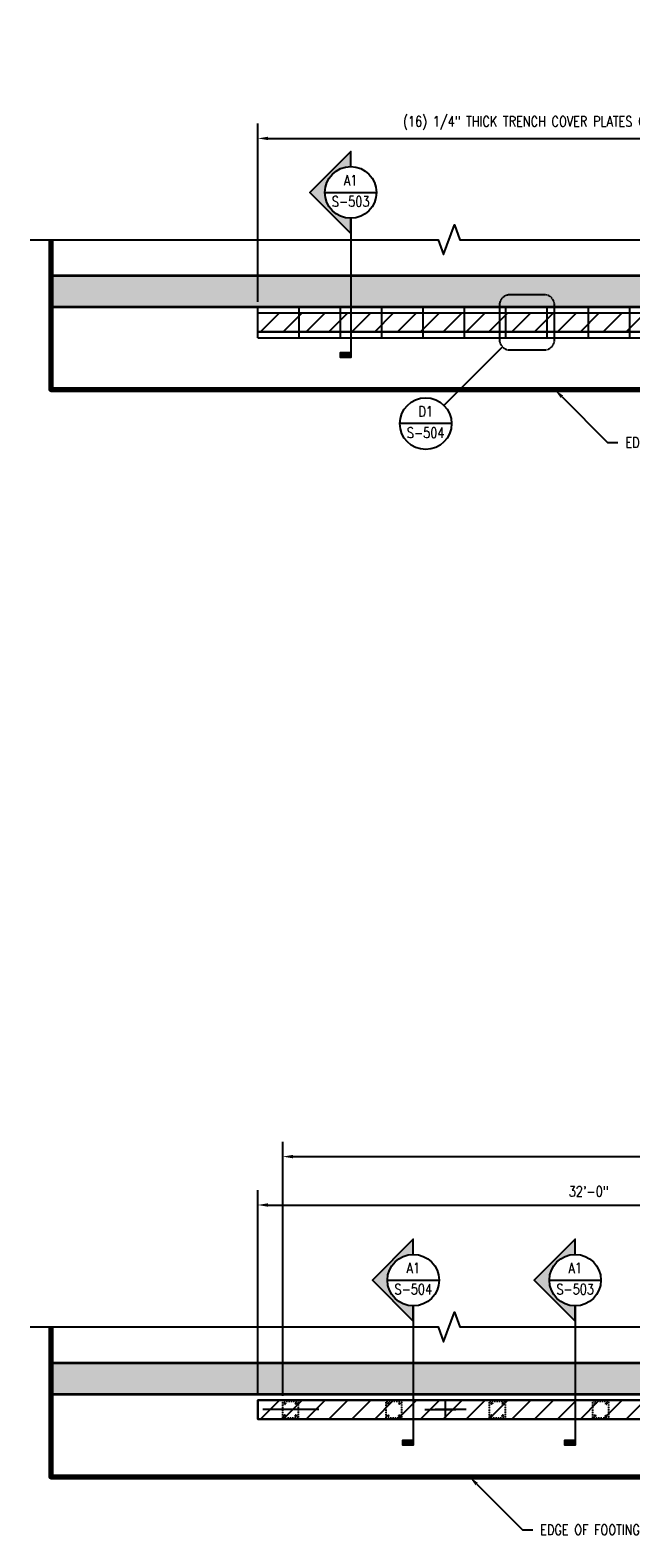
# Model space of a CAD drawing. Header units: inches. Extents: x -666 to 5202, y -44 to 845.
# Tile 1 of 6: x -666 to -318, y -35 to 840. Entities that reach past the tile are written whole.
import ezdxf
from ezdxf import colors
from ezdxf.entities.mleader import LeaderData, LeaderLine
from ezdxf.enums import TextEntityAlignment as Align
from ezdxf.math import Vec2, Vec3

# ---------------------------------------------------------------- set-up
doc = ezdxf.new("R2010")
doc.units = ezdxf.units.IN
doc.header["$MEASUREMENT"] = 0
doc.header["$PDMODE"] = 2
doc.header["$PDSIZE"] = 1
for name, pattern in [('DASHED2', [0.375, 0.25, -0.125]), ('HIDDEN', [0.375, 0.25, -0.125]), ('HIDDEN2', [0.1875, 0.125, -0.0625])]:
    doc.linetypes.add(name, pattern=pattern)
for name, color, linetype in [('A-DOOR TRNCH', 4, 'Continuous'), ('S-ANNO-DIMS', 1, 'Continuous'), ('S-ANNO-TEXT', 2, 'Continuous'), ('S-DOOR-TRNCH', 2, 'Continuous'), ('S-FLOR-HDLN', 1, 'HIDDEN2')]:
    doc.layers.add(name, color=color, linetype=linetype)
for name, color, linetype, lineweight in [('G-ANNO-REFR', 2, 'Continuous', 35), ('S-ANNO-SYMB', 2, 'Continuous', 25), ('S-FLOR-FTPT', 4, 'Continuous', 70), ('S-WALL-FULL-EXTR', 4, 'Continuous', 35), ('S-WALL-PATT', 8, 'Continuous', 18)]:
    doc.layers.add(name, color=color, linetype=linetype, lineweight=lineweight)
doc.layers.add('S-DOOR-HTCH', color=9, linetype='Continuous', true_color=0x808080)
doc.layers.add('S-DOOR-OTLN', color=9, linetype='HIDDEN', true_color=0x808080)
doc.styles.add('AEC_COMN_TITLE', font='romans.shx', dxfattribs={"width": 0.8, "height": 0.1875})
doc.styles.add('Annotative', font='romans.shx', dxfattribs={"width": 0.8, "height": 0.125})
doc.styles.add('Arial', font='romans.shx', dxfattribs={"width": 0.8})
doc.styles.add('ROMANS', font='ROMANS.shx', dxfattribs={"width": 0.8})
doc.dimstyles.new('Annotative', dxfattribs={"dimscale": 0, "dimtxt": 0.125, "dimasz": 0.125, "dimexe": 0.179688, "dimexo": 0.0625, "dimgap": 0.09, "dimtad": 1, "dimdec": 3, "dimzin": 3, "dimdsep": 46, "dimlunit": 4, "dimtxsty": 'Annotative', "dimcen": 0.09, "dimclrt": 2, "dimazin": 2, "dimtfac": 1, "dimtdec": 3, "dimtmove": 1, "dimatfit": 3, "dimfxl": 1, "dimtfill": 1, "dimfrac": 2, "dimtolj": 1, "dimtzin": 0, "dimarcsym": 0})

# ---------------------------------------------------------------- blocks, each defined once
blk = doc.blocks.new('*D9')
at = {"layer": 'Defpoints', "color": 0, "transparency": 16777216}
for p in [(-150, 776.98), (-150, 718.19), (-534, 679.19)]:
    blk.add_point(p, dxfattribs=at)
at = {"layer": 'S-ANNO-DIMS', "color": 0, "lineweight": -2, "transparency": 16777216}
for p, q in [((-534, 682.19), (-534, 785.61)), ((-150, 721.19), (-150, 785.61)), ((-528, 776.98), (-156, 776.98))]:
    blk.add_line(p, q, dxfattribs=at)
at = {"layer": 'S-ANNO-DIMS', "color": 0, "transparency": 16777216}
for points in [[(-528, 777.98), (-528, 775.98), (-534, 776.98)], [(-156, 777.98), (-156, 775.98), (-150, 776.98)]]:
    blk.add_solid(points, dxfattribs=at)
at = {"layer": 'S-ANNO-DIMS', "color": 2, "transparency": 16777216, "insert": (-342, 785.87), "char_height": 6, "attachment_point": 5, "style": 'Annotative', "bg_fill": 3, "box_fill_scale": 1.25, "bg_fill_color": 256, "bg_fill_true_color": 13158600, "bg_fill_transparency": 0}
blk.add_mtext('\\A1;(16) 1/4" THICK TRENCH COVER PLATES @ 2\'-0" O.C. = 32\'-0"', dxfattribs=at)
blk = doc.blocks.new('*U11')
at = {"lineweight": -3}
h = blk.add_hatch(color=256, dxfattribs=at)
edge = h.paths.add_edge_path()
edge.add_line((0, 0.312), (0, 0.495))
edge.add_line((0, 0.495), (-0.495, 0))
edge.add_line((-0.495, 0), (0, -0.495))
edge.add_line((0, -0.495), (0, -0.312))
edge.add_arc((0, 0), 0.312, 90, 270, ccw=False)
blk.add_hatch(color=256, dxfattribs=at).paths.add_polyline_path([(0, -1.934), (0, -1.997), (-0.125, -1.997), (-0.125, -1.934)])
for p, q in [((-0.495, 0), (0, 0.495)), ((0, -0.495), (-0.495, 0)), ((-0.312, 0), (0.312, 0))]:
    blk.add_line(p, q, dxfattribs=at)
at = {"linetype": 'Continuous', "lineweight": -3}
blk.add_line((0, -0.312), (0, -1.997), dxfattribs=at)
at = {"lineweight": -3, "flags": 128}
blk.add_lwpolyline([(0, 0.312), (0, 0.495), (-0.495, 0), (0, -0.495), (0, -0.312, -1), (0, 0.312)], format="xyb", close=True, dxfattribs=at)
blk.add_lwpolyline([(-0.016, 0.312), (-0.016, 0.312)], dxfattribs=at)
blk.add_lwpolyline([(-0.016, 0.312), (-0.016, 0.312)], dxfattribs=at)
blk.add_lwpolyline([(0, -1.934), (0, -1.997), (-0.125, -1.997), (-0.125, -1.934), (0, -1.934)], close=True, dxfattribs=at)
at = {"lineweight": -3}
blk.add_circle((0, 0), 0.312, dxfattribs=at)
at = {"linetype": 'Continuous', "lineweight": -3, "style": 'Arial'}
blk.add_attdef('X#', text='', height=0.0938, dxfattribs=at).set_placement((0, 0.047), align=Align.BOTTOM_CENTER)
blk.add_attdef('X-###', text='', height=0.0938, dxfattribs=at).set_placement((0, -0.047), align=Align.TOP_CENTER)
blk = doc.blocks.new('Detail Callout AEC')
at = {"color": 0, "linetype": 'ByBlock', "lineweight": -3, "transparency": 16777216}
blk.add_line((0.25, 0), (-0.25, 0), dxfattribs=at)
blk.add_circle((0, 0), 0.25, dxfattribs=at)
at = {"color": 0, "linetype": 'ByBlock', "lineweight": -3, "transparency": 16777216, "style": 'AEC_COMN_TITLE'}
for tag, p in [('VIEWNUMBER', (0, 0.051)), ('SHEETNUMBER', (0, -0.126))]:
    blk.add_attdef(tag, text='', height=0.0938, dxfattribs=at).set_placement(p, align=Align.CENTER)
blk = doc.blocks.new('*D12')
at = {"layer": 'Defpoints', "color": 0, "transparency": 16777216}
for p in [(145, 185.89), (-519.5, 44), (145, 44)]:
    blk.add_point(p, dxfattribs=at)
at = {"layer": 'S-ANNO-DIMS', "color": 0, "lineweight": -2, "transparency": 16777216}
for p, q in [((-519.5, 47), (-519.5, 194.51)), ((145, 47), (145, 194.51)), ((-513.5, 185.89), (139, 185.89))]:
    blk.add_line(p, q, dxfattribs=at)
at = {"layer": 'S-ANNO-DIMS', "color": 0, "transparency": 16777216}
for points in [[(-513.5, 186.89), (-513.5, 184.89), (-519.5, 185.89)], [(139, 186.89), (139, 184.89), (145, 185.89)]]:
    blk.add_solid(points, dxfattribs=at)
at = {"layer": 'S-ANNO-DIMS', "color": 2, "transparency": 16777216, "insert": (-187.25, 193.78), "char_height": 6, "attachment_point": 5, "style": 'Annotative', "bg_fill": 3, "box_fill_scale": 1.25, "bg_fill_color": 256, "bg_fill_true_color": 13158600, "bg_fill_transparency": 0}
blk.add_mtext('\\A1; SOLE PLATES AT 5\'-0" OC MAX SPACING', dxfattribs=at)
blk = doc.blocks.new('*D17')
at = {"layer": 'Defpoints', "color": 0, "transparency": 16777216}
for p in [(-150, 157.79), (-150, 87), (-534, 44.5)]:
    blk.add_point(p, dxfattribs=at)
at = {"layer": 'S-ANNO-DIMS', "color": 0, "lineweight": -2, "transparency": 16777216}
for p, q in [((-534, 47.5), (-534, 166.42)), ((-150, 90), (-150, 166.42)), ((-528, 157.79), (-156, 157.79))]:
    blk.add_line(p, q, dxfattribs=at)
at = {"layer": 'S-ANNO-DIMS', "color": 0, "transparency": 16777216}
for points in [[(-528, 158.79), (-528, 156.79), (-534, 157.79)], [(-156, 158.79), (-156, 156.79), (-150, 157.79)]]:
    blk.add_solid(points, dxfattribs=at)
at = {"layer": 'S-ANNO-DIMS', "color": 2, "transparency": 16777216, "insert": (-342, 165.68), "char_height": 6, "attachment_point": 5, "style": 'Annotative', "bg_fill": 3, "box_fill_scale": 1.25, "bg_fill_color": 256, "bg_fill_true_color": 13158600, "bg_fill_transparency": 0}
blk.add_mtext('\\A1;32\'-0"', dxfattribs=at)

msp = doc.modelspace()

# ---------------------------------------------------------------- hatches: boundary and pattern name
at = {"layer": 'S-DOOR-HTCH'}
h = msp.add_hatch(dxfattribs=at)
h.set_pattern_fill('ANSI31', color=256, scale=75)
h.set_pattern_definition([(45, (-888.077, -759.706), (-6.629126, 6.629126), [])])
h.paths.add_polyline_path([(-534, 44.5), (201, 44.4991), (201, 33.5026), (-534, 33.4966)])
at = {"layer": 'S-WALL-PATT'}
h = msp.add_hatch(dxfattribs=at)
h.set_pattern_fill('AR-CONC', color=256, angle=90)
h.set_pattern_definition([(140, (-221.389, 1169.2556), (0.62752, 7.1726), [0.75, -8.25]), (85, (-221.389, 1169.2556), (-7.52192, -1.38751), [0.6, -6.6]), (190.4514, (-221.337, 1169.853), (-6.8944, 5.78509), [0.6374, -7.01142]), (136.1842, (-223.389, 1169.256), (1.65519, 10.67241), [1.125, -12.375]), (186.6356, (-223.251, 1170.145), (-9.74119, 9.34662), [0.9561, -10.51714]), (81.1842, (-223.389, 1169.256), (-9.74119, 9.34662), [0.9, -9.9]), (111, (-222.889, 1170.2556), (4.02619, 5.96907), [0.75, -8.25]), (56, (-222.889, 1170.2556), (-7.2515, 2.43315), [0.6, -6.6]), (161.4514, (-222.5535, 1170.753), (-3.22531, 8.402224), [0.6374, -7.01142]), (127.5, (-221.389, 1169.2556), (-3.328939, 0.121599), [0, -6.52, 0, -6.7, 0, -6.625]), (97.5, (-221.389, 1169.2556), (-3.944117, 2.630695), [0, -3.82, 0, -6.37, 0, -2.525]), (57.5, (-221.389, 1167.0256), (0.225549, 5.338224), [0, -2.5, 0, -7.8, 0, -10.35]), (47.5, (-221.389, 1166.0256), (-1.00105, 5.831862), [0, -3.25, 0, -5.18, 0, -7.35])])
h.paths.add_polyline_path([(-546, 697.1906), (-546, 679.1906), (-192, 679.1906), (-192, 697.1906)])
h.paths.add_polyline_path([(-654, 697.1906), (-654, 679.1906), (-546, 679.1906), (-546, 697.1906)])
h = msp.add_hatch(dxfattribs=at)
h.set_pattern_fill('AR-CONC', color=256, angle=90)
h.set_pattern_definition([(140, (-221.389, 538.065), (0.62752, 7.1726), [0.75, -8.25]), (85, (-221.389, 538.065), (-7.52192, -1.38751), [0.6, -6.6]), (190.4514, (-221.337, 538.663), (-6.8944, 5.78509), [0.6374, -7.01142]), (136.1842, (-223.389, 538.065), (1.65519, 10.67241), [1.125, -12.375]), (186.6356, (-223.251, 538.954), (-9.74119, 9.34662), [0.9561, -10.51714]), (81.1842, (-223.389, 538.065), (-9.74119, 9.34662), [0.9, -9.9]), (111, (-222.889, 539.065), (4.02619, 5.96907), [0.75, -8.25]), (56, (-222.889, 539.065), (-7.2515, 2.43315), [0.6, -6.6]), (161.4514, (-222.5535, 539.5624), (-3.22531, 8.402224), [0.6374, -7.01142]), (127.5, (-221.389, 538.065), (-3.328939, 0.121599), [0, -6.52, 0, -6.7, 0, -6.625]), (97.5, (-221.389, 538.065), (-3.944117, 2.630695), [0, -3.82, 0, -6.37, 0, -2.525]), (57.5, (-221.389, 535.835), (0.225549, 5.338224), [0, -2.5, 0, -7.8, 0, -10.35]), (47.5, (-221.389, 534.835), (-1.00105, 5.831862), [0, -3.25, 0, -5.18, 0, -7.35])])
h.paths.add_polyline_path([(-546, 66), (-546, 48), (-192, 48), (-192, 66)])
h.paths.add_polyline_path([(-654, 66), (-654, 48), (-546, 48), (-546, 66)])

# ---------------------------------------------------------------- linework, layer by layer
at = {"layer": 'A-DOOR TRNCH'}
msp.add_line((-425, 33.5025), (-425, 44.5), dxfattribs=at)
msp.add_lwpolyline([(174, 44.5), (-534, 44.5), (-534, 33.5017), (174, 33.5017)], close=True, dxfattribs=at)
at = {"layer": 'S-ANNO-SYMB', "ltscale": 0.75}
msp.add_line((-391.9766, 655.948), (-425.9177, 622.0069), dxfattribs=at)
at = {"layer": 'S-ANNO-SYMB', "linetype": 'Continuous'}
for points in [[(-666, 718.1906), (-429.25, 718.1906), (-426.125, 709.6048), (-419.875, 726.7765), (-416.75, 718.1906), (-204, 718.1906)], [(-666, 87), (-429.25, 87), (-426.125, 78.4141), (-419.875, 95.5859), (-416.75, 87), (-204, 87)]]:
    msp.add_lwpolyline(points, dxfattribs=at)
at = {"layer": 'S-DOOR-OTLN', "lineweight": -3}
for p, q in [((201, 664.6923), (-534, 664.6923)), ((-534, 33.5017), (-534, 44.5)), ((-534, 44.5), (201, 44.5)), ((201, 33.5017), (-534, 33.5017))]:
    msp.add_line(p, q, dxfattribs=at)
at = {"layer": 'S-DOOR-TRNCH'}
for p, q in [((-534, 679.1906), (174, 679.1906)), ((-534, 661.1906), (-534, 679.1906)), ((-534, 675.6906), (174, 675.6906)), ((-510, 661.1906), (-510, 679.1906)), ((-486, 661.1906), (-486, 679.1906)), ((-462, 661.1906), (-462, 679.1906)), ((-438, 661.1906), (-438, 679.1906)), ((-414, 661.1906), (-414, 679.1906)), ((-390, 661.1906), (-390, 679.1906)), ((-366, 661.1906), (-366, 679.1906)), ((-342, 661.1906), (-342, 679.1906)), ((-318, 661.1906), (-318, 679.1906)), ((-534, 664.6906), (174, 664.6923)), ((-534, 661.1906), (174, 661.1906)), ((-510, 661.1906), (-486.25, 661.1906))]:
    msp.add_line(p, q, dxfattribs=at)
at = {"layer": 'S-FLOR-FTPT'}
for points in [[(-654, 718.1906), (-654, 631.1906), (642, 631.1906), (642, 718.1906)], [(-654, 87), (-654, 0), (642, 0), (642, 87)]]:
    msp.add_lwpolyline(points, dxfattribs=at)
at = {"layer": 'S-FLOR-HDLN'}
for p, q in [((-518.2377, 43.0149), (-518.6299, 42.7884)), ((-518.6299, 42.7884), (-518.6299, 42.3356)), ((-518.2377, 42.1091), (-518.6299, 42.3356)), ((-518.2377, 35.8943), (-518.6299, 35.6678)), ((-518.6299, 35.215), (-518.6299, 35.6678)), ((-518.2377, 34.9885), (-518.6299, 35.215)), ((-518.2377, 43.0149), (-517.8454, 42.7884)), ((-518.2377, 42.1091), (-517.8454, 42.3356)), ((-518.2377, 35.8943), (-517.8454, 35.6678)), ((-518.2377, 34.9885), (-517.8454, 35.215)), ((-517.8454, 42.7884), (-517.8454, 42.3356)), ((-517.8454, 35.215), (-517.8454, 35.6678)), ((-511.7623, 43.0149), (-512.1546, 42.7884)), ((-512.1546, 42.7884), (-512.1546, 42.3356)), ((-511.7623, 42.1091), (-512.1546, 42.3356)), ((-511.7623, 35.8943), (-512.1546, 35.6678)), ((-512.1546, 35.215), (-512.1546, 35.6678)), ((-511.7623, 34.9885), (-512.1546, 35.215)), ((-511.7623, 43.0149), (-511.3701, 42.7884)), ((-511.7623, 42.1091), (-511.3701, 42.3356)), ((-511.7623, 35.8943), (-511.3701, 35.6678)), ((-511.7623, 34.9885), (-511.3701, 35.215)), ((-511.3701, 42.7884), (-511.3701, 42.3356)), ((-511.3701, 35.215), (-511.3701, 35.6678)), ((-458.2377, 43.0149), (-458.6299, 42.7884)), ((-458.6299, 42.7884), (-458.6299, 42.3356)), ((-458.2377, 42.1091), (-458.6299, 42.3356)), ((-458.2377, 35.8943), (-458.6299, 35.6678)), ((-458.6299, 35.215), (-458.6299, 35.6678)), ((-458.2377, 34.9885), (-458.6299, 35.215)), ((-458.2377, 43.0149), (-457.8454, 42.7884)), ((-458.2377, 42.1091), (-457.8454, 42.3356)), ((-458.2377, 35.8943), (-457.8454, 35.6678)), ((-458.2377, 34.9885), (-457.8454, 35.215)), ((-457.8454, 42.7884), (-457.8454, 42.3356)), ((-457.8454, 35.215), (-457.8454, 35.6678)), ((-451.7623, 43.0149), (-452.1546, 42.7884)), ((-452.1546, 42.7884), (-452.1546, 42.3356)), ((-451.7623, 42.1091), (-452.1546, 42.3356)), ((-451.7623, 35.8943), (-452.1546, 35.6678)), ((-452.1546, 35.215), (-452.1546, 35.6678)), ((-451.7623, 34.9885), (-452.1546, 35.215)), ((-451.7623, 43.0149), (-451.3701, 42.7884)), ((-451.7623, 42.1091), (-451.3701, 42.3356)), ((-451.7623, 35.8943), (-451.3701, 35.6678)), ((-451.7623, 34.9885), (-451.3701, 35.215)), ((-451.3701, 42.7884), (-451.3701, 42.3356)), ((-451.3701, 35.215), (-451.3701, 35.6678)), ((-398.2377, 43.0149), (-398.6299, 42.7884)), ((-398.6299, 42.7884), (-398.6299, 42.3356)), ((-398.2377, 42.1091), (-398.6299, 42.3356)), ((-398.2377, 35.8943), (-398.6299, 35.6678)), ((-398.6299, 35.215), (-398.6299, 35.6678)), ((-398.2377, 34.9885), (-398.6299, 35.215)), ((-398.2377, 43.0149), (-397.8454, 42.7884)), ((-398.2377, 42.1091), (-397.8454, 42.3356)), ((-398.2377, 35.8943), (-397.8454, 35.6678)), ((-398.2377, 34.9885), (-397.8454, 35.215)), ((-397.8454, 42.7884), (-397.8454, 42.3356)), ((-397.8454, 35.215), (-397.8454, 35.6678)), ((-391.7623, 43.0149), (-392.1546, 42.7884)), ((-392.1546, 42.7884), (-392.1546, 42.3356)), ((-391.7623, 42.1091), (-392.1546, 42.3356)), ((-391.7623, 35.8943), (-392.1546, 35.6678)), ((-392.1546, 35.215), (-392.1546, 35.6678)), ((-391.7623, 34.9885), (-392.1546, 35.215)), ((-391.7623, 43.0149), (-391.3701, 42.7884)), ((-391.7623, 42.1091), (-391.3701, 42.3356)), ((-391.7623, 35.8943), (-391.3701, 35.6678)), ((-391.7623, 34.9885), (-391.3701, 35.215)), ((-391.3701, 42.7884), (-391.3701, 42.3356)), ((-391.3701, 35.215), (-391.3701, 35.6678)), ((-338.2377, 43.0149), (-338.6299, 42.7884)), ((-338.6299, 42.7884), (-338.6299, 42.3356)), ((-338.2377, 42.1091), (-338.6299, 42.3356)), ((-338.2377, 35.8943), (-338.6299, 35.6678)), ((-338.6299, 35.215), (-338.6299, 35.6678)), ((-338.2377, 34.9885), (-338.6299, 35.215)), ((-338.2377, 43.0149), (-337.8454, 42.7884)), ((-338.2377, 42.1091), (-337.8454, 42.3356)), ((-338.2377, 35.8943), (-337.8454, 35.6678)), ((-338.2377, 34.9885), (-337.8454, 35.215)), ((-337.8454, 42.7884), (-337.8454, 42.3356)), ((-337.8454, 35.215), (-337.8454, 35.6678)), ((-331.7623, 43.0149), (-332.1546, 42.7884)), ((-332.1546, 42.7884), (-332.1546, 42.3356)), ((-331.7623, 42.1091), (-332.1546, 42.3356)), ((-331.7623, 35.8943), (-332.1546, 35.6678)), ((-332.1546, 35.215), (-332.1546, 35.6678)), ((-331.7623, 34.9885), (-332.1546, 35.215)), ((-331.7623, 43.0149), (-331.3701, 42.7884)), ((-331.7623, 42.1091), (-331.3701, 42.3356)), ((-331.7623, 35.8943), (-331.3701, 35.6678)), ((-331.7623, 34.9885), (-331.3701, 35.215)), ((-331.3701, 42.7884), (-331.3701, 42.3356)), ((-331.3701, 35.215), (-331.3701, 35.6678))]:
    msp.add_line(p, q, dxfattribs=at)
for points in [[(-510.4983, 34.0017), (-519.5017, 34.0017), (-519.5017, 44.0017), (-510.4983, 44.0017)], [(-450.4983, 34.0017), (-459.5017, 34.0017), (-459.5017, 44.0017), (-450.4983, 44.0017)], [(-390.4983, 34.0017), (-399.5017, 34.0017), (-399.5017, 44.0017), (-390.4983, 44.0017)], [(-330.4983, 34.0017), (-339.5017, 34.0017), (-339.5017, 44.0017), (-330.4983, 44.0017)]]:
    msp.add_lwpolyline(points, close=True, dxfattribs=at)
for centre in [(-518.2377, 42.562), (-518.2377, 35.4414), (-511.7623, 42.562), (-511.7623, 35.4414), (-458.2377, 42.562), (-458.2377, 35.4414), (-451.7623, 42.562), (-451.7623, 35.4414), (-398.2377, 42.562), (-398.2377, 35.4414), (-391.7623, 42.562), (-391.7623, 35.4414), (-338.2377, 42.562), (-338.2377, 35.4414), (-331.7623, 42.562), (-331.7623, 35.4414)]:
    msp.add_circle(centre, 0.25, dxfattribs=at)
at = {"layer": 'S-WALL-FULL-EXTR'}
for points in [[(-192, 679.1906), (-192, 697.1906), (-654, 697.1906), (-654, 679.1906)], [(-192, 48), (-192, 66), (-654, 66), (-654, 48)]]:
    msp.add_lwpolyline(points, close=True, dxfattribs=at)

# ---------------------------------------------------------------- block references
at = {"layer": 'G-ANNO-REFR'}
ref = msp.add_blockref('Detail Callout AEC', (-436.5243, 611.4003), dxfattribs=dict(at, xscale=60, yscale=60, zscale=60))
ref.add_attrib('VIEWNUMBER', 'D1', dxfattribs={"layer": 'S-ANNO-TEXT', "color": 1, "transparency": 16777216, "height": 6.00001, "style": 'ROMANS', "width": 0.8}).set_placement((-436.5243, 613.6503), align=Align.BOTTOM_CENTER)
ref.add_attrib('SHEETNUMBER', 'S-504', dxfattribs={"layer": 'S-ANNO-TEXT', "color": 1, "transparency": 16777216, "height": 6.00001, "style": 'ROMANS', "width": 0.8}).set_placement((-436.5243, 603.1453), align=Align.CENTER)

# ---------------------------------------------------------------- leaders
at = {"layer": 'S-ANNO-SYMB'}
for points in [[(-498.4983, 39.0017), (-531, 39.0009)], [(-437, 39.0015), (-419.0074, 39.0007)], [(-413, 39.0015), (-430.9631, 39.0011)]]:
    msp.add_leader(points, dimstyle='Annotative', override={"dimscale": 0, "dimgap": 0.09, "dimtad": 0}, dxfattribs=at)
at = {"layer": 'S-ANNO-TEXT', "linetype": 'Continuous', "lineweight": 0}
ml = msp.add_multileader_mtext('Standard', dxfattribs=at)
ml.set_content('EDGE OF FOOTING', color=2, style='Annotative')
ml.set_leader_properties(color=1)
ml.build(insert=Vec2(0, 0))
ml.multileader.update_dxf_attribs({"text_right_attachment_type": 6, "dogleg_length": 0.125, "arrow_head_size": 6, "scale": 48})
ctx = ml.context
ctx.base_point, ctx.scale, ctx.char_height, ctx.arrow_head_size, ctx.landing_gap_size, ctx.plane_origin = Vec3(-324.947, 600.471), 48, 6, 6, 4.32, Vec3(-385.152, 586.3319)
ctx.right_attachment = 6
notes = []
notes.append((ctx, [(0, (1, 1, 0), (-330.947, 600.471), (1, 0), 6, [(0, [(-361.6667, 631.1906)], 0, [])])]))
ctx.mtext.insert, ctx.mtext.width, ctx.mtext.line_spacing_factor, ctx.mtext.flow_direction = Vec3(-320.627, 603.471), 89.956124, 0.9, 5
ml = msp.add_multileader_mtext('Standard', dxfattribs=at)
ml.set_content('EDGE OF FOOTING', color=2, style='Annotative')
ml.set_leader_properties(color=1)
ml.build(insert=Vec2(0, 0))
ml.multileader.update_dxf_attribs({"text_right_attachment_type": 6, "dogleg_length": 0.125, "arrow_head_size": 6, "scale": 48})
ctx = ml.context
ctx.base_point, ctx.scale, ctx.char_height, ctx.arrow_head_size, ctx.landing_gap_size, ctx.plane_origin = Vec3(-374.3869, -30.7197), 48, 6, 6, 4.32, Vec3(-434.5919, -44.8588)
ctx.right_attachment = 6
notes.append((ctx, [(0, (1, 1, 0), (-380.3869, -30.7197), (1, 0), 6, [(0, [(-411.1065, 0)], 0, [])])]))
ctx.mtext.insert, ctx.mtext.width, ctx.mtext.line_spacing_factor, ctx.mtext.flow_direction = Vec3(-370.0669, -27.7197), 89.956124, 0.9, 5
for ctx, leaders in notes:
    for number, flags, end, landing, length, lines in leaders:
        leader = LeaderData()
        leader.index, (leader.has_last_leader_line, leader.has_dogleg_vector, leader.attachment_direction) = number, flags
        leader.last_leader_point, leader.dogleg_vector, leader.dogleg_length = Vec3(end), Vec3(landing), length
        for number, points, colour, breaks in lines:
            line = LeaderLine()
            line.index, line.vertices, line.color, line.breaks = number, Vec3.list(points), colors.encode_raw_color(colour), breaks
            leader.lines.append(line)
        ctx.leaders.append(leader)

# ---------------------------------------------------------------- next in the draw order: dimensions: what is measured, and where the dimension line sits
at = {"layer": 'S-ANNO-DIMS'}
for base, p1, p2, text, picture, middle in [((-150, 776.983), (-534, 679.1906), (-150, 718.1906), '(16) 1/4" THICK TRENCH COVER PLATES @ 2\'-0" O.C. = <>', '*D9', (-342, 785.8744)), ((145, 185.8888), (-519.5017, 44.0017), (145, 44.0017), ' SOLE PLATES AT 5\'-0" OC MAX SPACING', '*D12', (-187.2508, 193.7803))]:
    dim = msp.add_linear_dim(base=base, p1=p1, p2=p2, text=text, dimstyle='Annotative', override={"dimpost": '\\X'}, dxfattribs=at)
    dim.commit()
    dim.dimension.update_dxf_attribs({"geometry": picture, "text_midpoint": middle})

# ---------------------------------------------------------------- next in the draw order: hatches: boundary and pattern name
at = {"layer": 'S-DOOR-HTCH'}
h = msp.add_hatch(dxfattribs=at)
h.set_pattern_fill('ANSI31', color=256, scale=75)
h.set_pattern_definition([(45, (-888.077, -128.515), (-6.629126, 6.629126), [])])
h.paths.add_polyline_path([(-534, 675.6906), (201, 675.6898), (201, 664.6932), (-534, 664.6872)])

# ---------------------------------------------------------------- next in the draw order: linework, layer by layer
at = {"layer": 'S-ANNO-SYMB', "linetype": 'DASHED2'}
msp.add_lwpolyline([(-387.7339, 654.1906), (-367.7339, 654.1906, 0.41421356), (-361.7339, 660.1906), (-361.7339, 680.1906, 0.41421356), (-367.7339, 686.1906), (-387.7339, 686.1906, 0.41421356), (-393.7339, 680.1906), (-393.7339, 660.1906, 0.41421356)], format="xyb", close=True, dxfattribs=at)
at = {"layer": 'S-DOOR-OTLN', "lineweight": -3}
msp.add_line((-534, 675.6906), (201, 675.6906), dxfattribs=at)

# ---------------------------------------------------------------- next in the draw order: block references
at = {"layer": 'S-ANNO-SYMB'}
ref = msp.add_blockref('*U11', (-480.0393, 745.6267), dxfattribs=dict(at, xscale=48, yscale=48, zscale=48))
ref.add_attrib('X-###', 'S-503', dxfattribs={"color": 1, "linetype": 'Continuous', "lineweight": -2, "height": 6, "style": 'ROMANS', "width": 0.8}).set_placement((-480.0393, 743.3767), align=Align.TOP_CENTER)
ref.add_attrib('X#', 'A1', dxfattribs={"layer": 'S-ANNO-TEXT', "color": 1, "linetype": 'Continuous', "lineweight": -2, "height": 6, "style": 'ROMANS', "width": 0.8}).set_placement((-480.0393, 747.8767), align=Align.BOTTOM_CENTER)
ref = msp.add_blockref('*U11', (-443.718, 114.1668), dxfattribs=dict(at, xscale=48, yscale=48, zscale=48))
ref.add_attrib('X-###', 'S-504', dxfattribs={"color": 1, "linetype": 'Continuous', "lineweight": -2, "height": 6, "style": 'ROMANS', "width": 0.8}).set_placement((-443.718, 111.9168), align=Align.TOP_CENTER)
ref.add_attrib('X#', 'A1', dxfattribs={"layer": 'S-ANNO-TEXT', "color": 1, "linetype": 'Continuous', "lineweight": -2, "height": 6, "style": 'ROMANS', "width": 0.8}).set_placement((-443.718, 116.4168), align=Align.BOTTOM_CENTER)
ref = msp.add_blockref('*U11', (-349.7869, 114.1668), dxfattribs=dict(at, xscale=48, yscale=48, zscale=48))
ref.add_attrib('X-###', 'S-503', dxfattribs={"color": 1, "linetype": 'Continuous', "lineweight": -2, "height": 6, "style": 'ROMANS', "width": 0.8}).set_placement((-349.7869, 111.9168), align=Align.TOP_CENTER)
ref.add_attrib('X#', 'A1', dxfattribs={"layer": 'S-ANNO-TEXT', "color": 1, "linetype": 'Continuous', "lineweight": -2, "height": 6, "style": 'ROMANS', "width": 0.8}).set_placement((-349.7869, 116.4168), align=Align.BOTTOM_CENTER)

# ---------------------------------------------------------------- next in the draw order: dimensions: what is measured, and where the dimension line sits
at = {"layer": 'S-ANNO-DIMS'}
dim = msp.add_linear_dim(base=(-150, 157.7931), p1=(-534, 44.5), p2=(-150, 87), dimstyle='Annotative', override={"dimpost": '\\X'}, dxfattribs=at)
dim.commit()
dim.dimension.update_dxf_attribs({"geometry": '*D17', "text_midpoint": (-342, 165.6845)})

doc.saveas('drawing.dxf')
